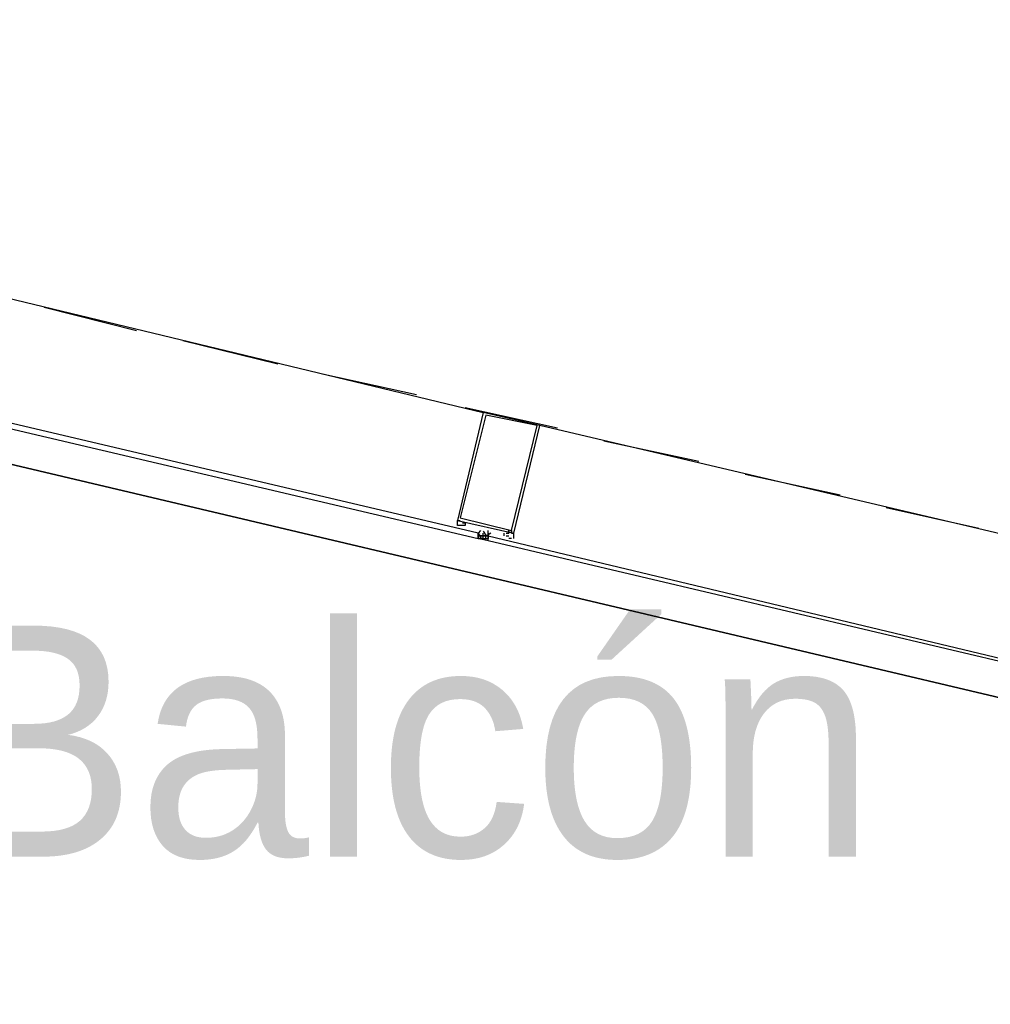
# Model space of a CAD drawing. Header units: feet. Extents: x -79 to 198, y -22 to 181.
# Tile 188 of 256: x 125.21 to 130.25, y 88.21 to 93.32. Entities that reach past the tile are written whole.
import ezdxf
from ezdxf.enums import TextEntityAlignment as Align

# ---------------------------------------------------------------- set-up
doc = ezdxf.new("R2010")
doc.units = ezdxf.units.FT
doc.layers.add('A-LINEA', color=7, linetype='CONTINUOUS')
doc.layers.add('A-NOMBRE-ESPACIO', color=2, linetype='CONTINUOUS')

msp = doc.modelspace()

# ---------------------------------------------------------------- linework, layer by layer
at = {"layer": 'A-LINEA'}
for p, q in [((125.0667, 91.8978), (127.6133, 91.2844)), ((125.3333, 91.8311), (125.8133, 91.7111)), ((126.0533, 91.6578), (126.5467, 91.5378)), ((126.7867, 91.4844), (127.2667, 91.3778)), ((127.52, 91.3111), (128, 91.2044)), ((130.4533, 90.6178), (127.9067, 91.2178)), ((128.24, 91.1378), (128.7333, 91.0311)), ((128.9733, 90.9644), (129.4667, 90.8578)), ((129.7067, 90.7911), (130.1867, 90.6844)), ((127.4933, 90.7244), (127.4933, 90.7244)), ((127.4933, 90.7244), (127.4933, 90.7244)), ((127.6, 90.6711), (127.6, 90.6711)), ((127.6, 90.6711), (127.6, 90.6711)), ((127.6, 90.6711), (127.6, 90.6711)), ((127.6, 90.6711), (127.6, 90.6711)), ((127.6, 90.6711), (127.6, 90.6711)), ((127.6, 90.6711), (127.6, 90.6711)), ((127.6, 90.6711), (127.6, 90.6711)), ((127.6, 90.6711), (127.6, 90.6711)), ((127.6403, 90.6173), (127.5839, 90.6306)), ((127.5867, 90.6578), (127.5867, 90.6578)), ((127.5867, 90.6578), (127.5867, 90.6578)), ((127.5867, 90.6578), (127.5867, 90.6578)), ((127.5867, 90.6578), (127.5867, 90.6578)), ((127.6, 90.6444), (127.5867, 90.6578)), ((127.5867, 90.6578), (127.5867, 90.6578)), ((127.5867, 90.6444), (127.5867, 90.6444)), ((127.5867, 90.6444), (127.6, 90.6444)), ((127.5867, 90.6444), (127.5867, 90.6444)), ((127.5867, 90.6444), (127.5867, 90.6444)), ((127.5867, 90.6444), (127.5867, 90.6444)), ((127.5867, 90.6444), (127.5867, 90.6444)), ((127.5867, 90.6444), (127.5867, 90.6444)), ((127.5867, 90.6444), (127.5867, 90.6444)), ((127.5867, 90.6444), (127.6, 90.6444)), ((127.5867, 90.6444), (127.5867, 90.6444)), ((127.5867, 90.6444), (127.5867, 90.6444)), ((127.5867, 90.6444), (127.5867, 90.6444)), ((127.5867, 90.6444), (127.5867, 90.6444)), ((127.5867, 90.6444), (127.5867, 90.6444)), ((127.5867, 90.6444), (127.5867, 90.6444)), ((127.5867, 90.6444), (127.5867, 90.6444)), ((127.5867, 90.6444), (127.5867, 90.6444)), ((127.6, 90.6444), (127.5867, 90.6444)), ((127.5867, 90.6311), (127.5867, 90.6311)), ((127.5867, 90.6311), (127.5867, 90.6311)), ((127.5867, 90.6311), (127.5867, 90.6311)), ((127.5867, 90.6311), (127.6, 90.6311)), ((127.5867, 90.6311), (127.5867, 90.6311)), ((127.5867, 90.6311), (127.5867, 90.6311)), ((127.5867, 90.6311), (127.5867, 90.6311)), ((127.5867, 90.6311), (127.5867, 90.6311)), ((127.5867, 90.6311), (127.5867, 90.6311)), ((127.6, 90.6578), (127.6, 90.6578)), ((127.6, 90.6578), (127.6, 90.6578)), ((127.6, 90.6578), (127.6, 90.6578)), ((127.6, 90.6578), (127.6, 90.6578)), ((127.6, 90.6578), (127.6, 90.6578)), ((127.6, 90.6578), (127.6, 90.6578)), ((127.6, 90.6578), (127.6, 90.6578)), ((127.6, 90.6578), (127.6, 90.6578)), ((127.6, 90.6578), (127.6, 90.6578)), ((127.6, 90.6578), (127.6, 90.6578)), ((127.6, 90.6578), (127.6, 90.6578)), ((127.6, 90.6578), (127.6, 90.6578)), ((127.6, 90.6578), (127.6, 90.6578)), ((127.6, 90.6578), (127.6, 90.6578)), ((127.6, 90.6578), (127.6, 90.6578)), ((127.6, 90.6578), (127.6, 90.6578)), ((127.6, 90.6578), (127.6, 90.6578)), ((127.6, 90.6578), (127.6, 90.6578)), ((127.6, 90.6578), (127.6, 90.6578)), ((127.6, 90.6578), (127.6, 90.6578)), ((127.6, 90.6578), (127.6, 90.6578)), ((127.6, 90.6444), (127.6, 90.6444)), ((127.6, 90.6444), (127.6133, 90.6444)), ((127.6, 90.6311), (127.6, 90.6444)), ((127.6, 90.6444), (127.6, 90.6444)), ((127.6, 90.6444), (127.6, 90.6444)), ((127.6, 90.6311), (127.6, 90.6444)), ((127.6, 90.6444), (127.6, 90.6444)), ((127.6, 90.6444), (127.6, 90.6444)), ((127.6, 90.6444), (127.6, 90.6444)), ((127.6, 90.6444), (127.6, 90.6444)), ((127.6, 90.6444), (127.6, 90.6444)), ((127.6, 90.6444), (127.6, 90.6444)), ((127.6, 90.6444), (127.6, 90.6444)), ((127.6, 90.6444), (127.6, 90.6444)), ((127.6, 90.6444), (127.6, 90.6311)), ((127.6, 90.6444), (127.6, 90.6444)), ((127.6, 90.6444), (127.6, 90.6444)), ((127.6133, 90.6444), (127.6, 90.6444)), ((127.6133, 90.6444), (127.6, 90.6444)), ((127.6, 90.6444), (127.6, 90.6444)), ((127.6, 90.6444), (127.6, 90.6444)), ((127.6, 90.6444), (127.6, 90.6444)), ((127.6, 90.6444), (127.6, 90.6444)), ((127.6, 90.6444), (127.6, 90.6444)), ((127.6, 90.6444), (127.6, 90.6444)), ((127.6, 90.6311), (127.6, 90.6311)), ((127.6, 90.6311), (127.6133, 90.6311)), ((127.6, 90.6311), (127.6, 90.6311)), ((127.6, 90.6311), (127.6, 90.6311)), ((127.6133, 90.6311), (127.6, 90.6311)), ((127.6, 90.6311), (127.6, 90.6311)), ((127.6, 90.6311), (127.6, 90.6311)), ((127.6, 90.6311), (127.6, 90.6311)), ((127.6, 90.6311), (127.6, 90.6311)), ((127.6, 90.6311), (127.6, 90.6311)), ((127.6, 90.6311), (127.6, 90.6311)), ((127.6, 90.6311), (127.6, 90.6311)), ((127.6133, 90.6311), (127.6, 90.6311)), ((127.6, 90.6311), (127.6, 90.6311)), ((127.6133, 90.6578), (127.6133, 90.6578)), ((127.6133, 90.6444), (127.6133, 90.6578)), ((127.6133, 90.6444), (127.6133, 90.6444)), ((127.6133, 90.6444), (127.6133, 90.6444)), ((127.6133, 90.6444), (127.6133, 90.6444)), ((127.6133, 90.6444), (127.6133, 90.6444)), ((127.6133, 90.6444), (127.6133, 90.6444)), ((127.6133, 90.6444), (127.6133, 90.6444)), ((127.6133, 90.6444), (127.6133, 90.6444)), ((127.6133, 90.6444), (127.6133, 90.6444)), ((127.6133, 90.6444), (127.6133, 90.6444)), ((127.6133, 90.6444), (127.6133, 90.6444)), ((127.6133, 90.6444), (127.6133, 90.6444)), ((127.6133, 90.6311), (127.6133, 90.6444)), ((127.6133, 90.6444), (127.6133, 90.6444)), ((127.6133, 90.6444), (127.6133, 90.6444)), ((127.6133, 90.6444), (127.6267, 90.6444)), ((127.6133, 90.6444), (127.6133, 90.6444)), ((127.6133, 90.6444), (127.6133, 90.6444)), ((127.6133, 90.6444), (127.6133, 90.6444)), ((127.6133, 90.6444), (127.6133, 90.6444)), ((127.6133, 90.6444), (127.6133, 90.6444)), ((127.6133, 90.6444), (127.6133, 90.6444)), ((127.6133, 90.6444), (127.6133, 90.6444)), ((127.6267, 90.6444), (127.6133, 90.6444)), ((127.6133, 90.6444), (127.6133, 90.6444)), ((127.6133, 90.6444), (127.6133, 90.6444)), ((127.6133, 90.6444), (127.6133, 90.6444)), ((127.6133, 90.6444), (127.6133, 90.6444)), ((127.6133, 90.6444), (127.6133, 90.6444)), ((127.6133, 90.6444), (127.6133, 90.6444)), ((127.6133, 90.6444), (127.6133, 90.6444)), ((127.6133, 90.6311), (127.6267, 90.6311)), ((127.6133, 90.6311), (127.6133, 90.6311)), ((127.6133, 90.6311), (127.6133, 90.6311)), ((127.6133, 90.6311), (127.6133, 90.6311)), ((127.6133, 90.6311), (127.6133, 90.6311)), ((127.6133, 90.6311), (127.6133, 90.6311)), ((127.6133, 90.6311), (127.6133, 90.6311)), ((127.6133, 90.6311), (127.6133, 90.6311)), ((127.6133, 90.6311), (127.6133, 90.6311)), ((127.6133, 90.6311), (127.6133, 90.6311)), ((127.6133, 90.6311), (127.6133, 90.6311)), ((127.6133, 90.6311), (127.6133, 90.6311)), ((127.6133, 90.6311), (127.6133, 90.6311)), ((127.6133, 90.6311), (127.6133, 90.6311)), ((127.6133, 90.6311), (127.6133, 90.6311)), ((127.6133, 90.6311), (127.6133, 90.6311)), ((127.6133, 90.6311), (127.6133, 90.6311)), ((127.6133, 90.6311), (127.6133, 90.6311)), ((127.6267, 90.6444), (127.64, 90.6444)), ((127.6267, 90.6444), (127.6267, 90.6444)), ((127.6267, 90.6444), (127.6267, 90.6444)), ((127.6267, 90.6444), (127.6267, 90.6444)), ((127.6267, 90.6444), (127.6267, 90.6444)), ((127.6267, 90.6444), (127.6267, 90.6444)), ((127.6267, 90.6444), (127.6267, 90.6444)), ((127.6267, 90.6444), (127.6267, 90.6444)), ((127.6267, 90.6444), (127.6267, 90.6444)), ((127.6267, 90.6444), (127.6267, 90.6444)), ((127.6267, 90.6444), (127.6267, 90.6444)), ((127.6267, 90.6444), (127.6267, 90.6444)), ((127.6267, 90.6444), (127.6267, 90.6444)), ((127.6267, 90.6444), (127.6267, 90.6444)), ((127.6267, 90.6444), (127.6267, 90.6444)), ((127.6267, 90.6311), (127.6267, 90.6444)), ((127.6267, 90.6311), (127.6267, 90.6444)), ((127.6267, 90.6444), (127.6267, 90.6444)), ((127.6267, 90.6444), (127.6267, 90.6444)), ((127.6267, 90.6444), (127.6267, 90.6444)), ((127.6267, 90.6444), (127.6267, 90.6444)), ((127.6267, 90.6444), (127.6267, 90.6444)), ((127.6267, 90.6444), (127.6267, 90.6444)), ((127.6267, 90.6444), (127.6267, 90.6444)), ((127.6267, 90.6444), (127.6267, 90.6444)), ((127.6267, 90.6444), (127.6267, 90.6444)), ((127.6267, 90.6444), (127.6267, 90.6444)), ((127.6267, 90.6444), (127.6267, 90.6444)), ((127.6267, 90.6444), (127.6267, 90.6444)), ((127.6267, 90.6444), (127.6267, 90.6444)), ((127.6267, 90.6444), (127.6267, 90.6444)), ((127.6267, 90.6311), (127.6267, 90.6311)), ((127.6267, 90.6311), (127.6267, 90.6311)), ((127.6267, 90.6311), (127.6267, 90.6311)), ((127.6267, 90.6311), (127.6267, 90.6311)), ((127.6267, 90.6311), (127.6267, 90.6311)), ((127.6267, 90.6311), (127.64, 90.6311)), ((127.6267, 90.6311), (127.6267, 90.6311)), ((127.6267, 90.6311), (127.6267, 90.6311)), ((127.6267, 90.6311), (127.6267, 90.6311)), ((127.6267, 90.6311), (127.6267, 90.6311)), ((127.6267, 90.6311), (127.64, 90.6311)), ((127.6267, 90.6311), (127.6267, 90.6311)), ((127.6267, 90.6311), (127.6267, 90.6311)), ((127.6267, 90.6311), (127.6267, 90.6311)), ((127.6267, 90.6311), (127.6267, 90.6311)), ((127.6267, 90.6311), (127.6267, 90.6311)), ((127.6267, 90.6311), (127.6267, 90.6311)), ((127.6267, 90.6311), (127.6267, 90.6311)), ((127.6267, 90.6311), (127.6267, 90.6311)), ((127.6267, 90.6311), (127.6267, 90.6311)), ((127.6267, 90.6311), (127.6267, 90.6311)), ((127.6267, 90.6311), (127.6267, 90.6311)), ((127.6267, 90.6311), (127.6267, 90.6311)), ((127.6267, 90.6311), (127.6267, 90.6311)), ((127.6267, 90.6311), (127.6267, 90.6311)), ((127.6267, 90.6311), (127.6267, 90.6311)), ((127.6267, 90.6311), (127.6267, 90.6311)), ((127.6267, 90.6311), (127.6267, 90.6311)), ((127.6267, 90.6311), (127.6267, 90.6311)), ((127.6267, 90.6311), (127.6267, 90.6311)), ((127.6267, 90.6311), (127.6267, 90.6311)), ((127.6267, 90.6311), (127.6267, 90.6311)), ((127.6267, 90.6178), (127.6267, 90.6178)), ((127.6267, 90.6178), (127.6267, 90.6178)), ((127.6267, 90.6178), (127.6267, 90.6178)), ((127.64, 90.6578), (127.64, 90.6578)), ((127.64, 90.6578), (127.64, 90.6578)), ((127.64, 90.6578), (127.64, 90.6578)), ((127.64, 90.6578), (127.64, 90.6578)), ((127.64, 90.6578), (127.64, 90.6578)), ((127.64, 90.6578), (127.64, 90.6578)), ((127.64, 90.6578), (127.64, 90.6578)), ((127.64, 90.6578), (127.64, 90.6578)), ((127.64, 90.6578), (127.64, 90.6578)), ((127.64, 90.6578), (127.64, 90.6578)), ((127.64, 90.6444), (127.64, 90.6578)), ((127.64, 90.6578), (127.64, 90.6578)), ((127.64, 90.6578), (127.64, 90.6578)), ((127.64, 90.6578), (127.64, 90.6578)), ((127.64, 90.6578), (127.64, 90.6578)), ((127.64, 90.6444), (127.64, 90.6444)), ((127.64, 90.6311), (127.64, 90.6444)), ((127.64, 90.6444), (127.64, 90.6444)), ((127.64, 90.6444), (127.64, 90.6444)), ((127.64, 90.6444), (127.64, 90.6444)), ((127.64, 90.6444), (127.64, 90.6444)), ((127.64, 90.6444), (127.64, 90.6444)), ((127.64, 90.6444), (127.64, 90.6444)), ((127.64, 90.6444), (127.64, 90.6444)), ((127.64, 90.6444), (127.64, 90.6311)), ((127.64, 90.6444), (127.64, 90.6444)), ((127.64, 90.6444), (127.64, 90.6444)), ((127.64, 90.6444), (127.64, 90.6444)), ((127.64, 90.6444), (127.64, 90.6444)), ((127.64, 90.6444), (127.64, 90.6444)), ((127.64, 90.6311), (127.64, 90.6311)), ((127.64, 90.6311), (127.64, 90.6311)), ((127.64, 90.6311), (127.64, 90.6311)), ((127.64, 90.6311), (127.64, 90.6311)), ((127.64, 90.6311), (127.64, 90.6311)), ((127.64, 90.6311), (127.64, 90.6311)), ((127.64, 90.6311), (127.64, 90.6311)), ((127.64, 90.6311), (127.64, 90.6311)), ((127.64, 90.6311), (127.64, 90.6311)), ((127.64, 90.6178), (127.64, 90.6178)), ((127.64, 90.6178), (127.64, 90.6178)), ((127.72, 90.6578), (127.72, 90.6444)), ((127.7333, 90.6444), (127.7467, 90.6444)), ((127.7733, 90.6311), (127.7733, 90.6578))]:
    msp.add_line(p, q, dxfattribs=at)
for points in [[(142.72, 107.0711), (135.88, 108.6844), (131.36, 89.5511), (124.5867, 91.1511), (124.4, 90.3378), (121.8, 90.9511), (121.3333, 88.9511), (118.2, 75.6978), (129.9467, 72.9244)], [(124.5867, 91.1511), (131.36, 89.5511), (135.2667, 106.0978)], [(124.8, 91.2844), (127.5867, 90.6311), (127.5867, 90.6444), (127.5867, 90.6578), (124.8133, 91.3111), (124.8, 91.3111), (124.8, 91.2978), (124.8, 91.2844)], [(127.9067, 91.2178), (127.6133, 91.2844), (127.48, 90.7244), (127.7733, 90.6578), (127.9067, 91.2178)], [(127.8933, 91.2178), (127.6267, 91.2711), (127.4933, 90.7378), (127.76, 90.6711), (127.8933, 91.2178)], [(127.5067, 90.6978), (127.4933, 90.6978), (127.4933, 90.6978), (127.48, 90.6978), (127.48, 90.6978), (127.48, 90.6978), (127.48, 90.7244), (127.48, 90.7244), (127.4933, 90.7244), (127.4933, 90.7244), (127.4933, 90.7244), (127.4933, 90.7244), (127.4933, 90.7244), (127.4933, 90.7244)], [(127.5067, 90.7244), (127.5067, 90.7244), (127.5067, 90.7244), (127.5067, 90.7244), (127.5067, 90.7244), (127.5067, 90.7244), (127.5067, 90.7244)], [(127.5067, 90.7244), (127.5067, 90.7244), (127.5067, 90.7244)], [(127.5067, 90.7111), (127.52, 90.7111), (127.52, 90.7111), (127.52, 90.6978), (127.52, 90.6978), (127.5067, 90.6978), (127.5067, 90.6978)], [(127.6, 90.6711), (127.5867, 90.6578), (127.5867, 90.6444), (127.5867, 90.6311)], [(127.6136, 90.6679), (127.6293, 90.6449), (127.6528, 90.6598)], [(127.64, 90.6178), (127.64, 90.6311), (127.64, 90.6444), (127.64, 90.6578), (127.64, 90.6711)], [(127.7333, 90.6578), (127.7333, 90.6578), (127.7467, 90.6578), (127.7467, 90.6578), (127.7467, 90.6711), (127.7467, 90.6711), (127.7467, 90.6711), (127.7467, 90.6711)], [(127.7467, 90.6711), (127.7467, 90.6578), (127.7467, 90.6578)], [(127.76, 90.6711), (127.76, 90.6711), (127.76, 90.6578), (127.76, 90.6578), (127.76, 90.6578), (127.76, 90.6578), (127.76, 90.6578), (127.76, 90.6578), (127.7733, 90.6578)], [(127.76, 90.6578), (127.76, 90.6711), (127.76, 90.6711)], [(127.6133, 90.6444), (127.6, 90.6444), (127.5867, 90.6444)], [(127.6267, 90.6311), (127.6267, 90.6444), (127.64, 90.6444)], [(127.64, 90.6578), (127.64, 90.6444), (127.64, 90.6578)], [(127.64, 90.6578), (127.64, 90.6444), (127.64, 90.6578), (127.64, 90.6444)], [(130.4133, 89.9644), (127.64, 90.6178), (127.64, 90.6311), (127.64, 90.6444), (130.4267, 89.9778), (130.4267, 89.9644), (130.4133, 89.9644)], [(127.7333, 90.6444), (127.7333, 90.6444), (127.7333, 90.6444), (127.7333, 90.6444)], [(127.76, 90.6311), (127.76, 90.6311), (127.76, 90.6311), (127.7467, 90.6311), (127.7467, 90.6311)]]:
    msp.add_lwpolyline(points, dxfattribs=at)

# ---------------------------------------------------------------- texts
at = {"layer": 'A-NOMBRE-ESPACIO'}
msp.add_text('Balcón', height=1.2, dxfattribs=at).set_placement((127.2, 88.9778), align=Align.CENTER)

doc.saveas('drawing.dxf')
